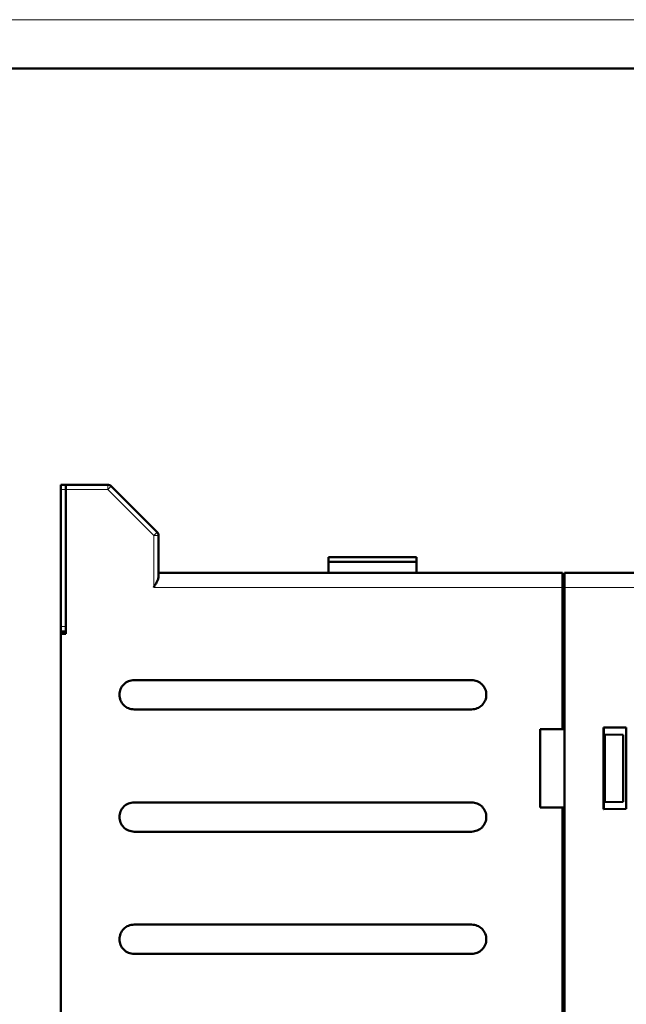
# Model space of a CAD drawing. Header units: millimetres. Extents: x 0 to 840, y 0 to 594.
# Tile 13 of 16: x 320 to 444, y 393 to 594. Entities that reach past the tile are written whole.
import ezdxf

# ---------------------------------------------------------------- set-up
doc = ezdxf.new("R2010")
doc.units = ezdxf.units.MM
doc.header["$LTSCALE"] = 2
doc.linetypes.add('SLD-Сплошная', pattern=[0])

msp = doc.modelspace()

# ---------------------------------------------------------------- linework, layer by layer
at = {"color": 7, "linetype": 'SLD-Сплошная', "lineweight": 18}
msp.add_line((0, 594), (840, 594), dxfattribs=at)
at = {"color": 7, "linetype": 'SLD-Сплошная', "lineweight": 50}
for p, q in [((830, 584), (40, 584)), ((329.7, 498.91), (328.7, 498.91)), ((328.7, 498.91), (328.7, 497.91)), ((328.7, 497.91), (328.7, 469.91)), ((329.7, 498.91), (329.7, 497.91)), ((329.7, 498.91), (338.29, 498.91)), ((329.7, 497.91), (329.7, 469.91)), ((329.7, 497.91), (329.7, 468.41)), ((348.41, 489.2), (338.99, 498.62)), ((348.7, 480.15), (348.7, 488.5)), ((383.45, 484.11), (383.45, 483.11)), ((383.45, 484.11), (401.45, 484.11)), ((401.45, 483.11), (401.45, 484.11)), ((401.45, 483.11), (383.45, 483.11)), ((383.45, 483.11), (383.45, 480.91)), ((401.45, 483.11), (401.45, 480.91)), ((431.3, 480.91), (348.7, 480.91)), ((431.3, 480.51), (431.7, 480.51)), ((499.7, 480.91), (431.7, 480.91)), ((431.3, 477.91), (431.3, 448.91)), ((431.7, 203.91), (431.7, 477.91)), ((328.7, 469.91), (328.7, 468.91)), ((328.7, 468.91), (329.7, 468.91)), ((328.7, 468.41), (328.7, 468.91)), ((328.7, 217.41), (328.7, 468.41)), ((328.7, 468.41), (329.7, 468.41)), ((412.7, 458.96), (343.7, 458.96)), ((343.7, 452.96), (412.7, 452.96)), ((444.32, 449.23), (439.68, 449.27)), ((439.7, 449.25), (439.68, 449.27)), ((439.68, 449.26), (439.68, 432.56)), ((444.3, 449.21), (439.7, 449.25)), ((439.7, 432.57), (439.7, 449.25)), ((444.3, 449.21), (439.7, 449.25)), ((444.3, 449.21), (444.32, 449.23)), ((444.3, 432.62), (444.3, 449.21)), ((431.3, 448.91), (426.7, 448.91)), ((426.7, 448.91), (426.7, 432.91)), ((431.3, 448.91), (431.7, 448.91)), ((439.7, 447.82), (439.9, 447.82)), ((439.9, 447.82), (439.9, 434)), ((439.9, 447.82), (443.7, 447.78)), ((443.7, 434.04), (443.7, 447.78)), ((412.7, 433.96), (343.7, 433.96)), ((426.7, 432.91), (431.3, 432.91)), ((431.3, 432.91), (431.3, 258.91)), ((431.3, 432.91), (431.7, 432.91)), ((439.9, 434), (439.7, 434)), ((443.7, 434.04), (439.9, 434)), ((439.68, 432.56), (444.32, 432.6)), ((439.68, 432.56), (439.7, 432.57)), ((439.7, 432.57), (444.3, 432.62)), ((444.3, 432.62), (444.32, 432.6)), ((343.7, 427.96), (412.7, 427.96)), ((412.7, 408.96), (343.7, 408.96)), ((343.7, 402.96), (412.7, 402.96))]:
    msp.add_line(p, q, dxfattribs=at)
at = {"color": 8, "linetype": 'SLD-Сплошная', "lineweight": 18}
for p, q in [((329.7, 497.91), (328.7, 497.91)), ((329.7, 497.91), (338.29, 497.91)), ((338.99, 498.62), (338.29, 497.91)), ((338.29, 497.91), (347.7, 488.5)), ((347.7, 488.5), (347.7, 477.91)), ((348.7, 488.5), (347.7, 488.5)), ((347.7, 477.91), (431.3, 477.91)), ((431.3, 477.91), (431.7, 477.91)), ((431.7, 477.91), (499.7, 477.91)), ((329.7, 469.91), (328.7, 469.91))]:
    msp.add_line(p, q, dxfattribs=at)
at = {"color": 7, "linetype": 'SLD-Сплошная', "lineweight": 50}
for centre, start, end in [((338.29, 497.91), 45, 90), ((347.7, 488.5), 360, 45)]:
    msp.add_arc(centre, 1, start, end, dxfattribs=at)
for points in [[(329.7, 498.91), (329.7, 498.9), (329.7, 498.87), (329.7, 498.63), (329.7, 498.3), (329.7, 498.04), (329.7, 497.91)], [(431.3, 480.91), (431.3, 480.87), (431.3, 480.78), (431.3, 480.08), (431.3, 479.09), (431.3, 478.3), (431.3, 477.91)], [(431.7, 480.91), (431.7, 480.87), (431.7, 480.78), (431.7, 480.08), (431.7, 479.09), (431.7, 478.3), (431.7, 477.91)], [(431.7, 477.91), (431.7, 478.25), (431.7, 478.93), (431.7, 479.79), (431.7, 480.39), (431.7, 480.47), (431.7, 480.51)], [(343.7, 458.96), (343.31, 458.92), (342.52, 458.83), (341.52, 458.13), (340.86, 457.14), (340.62, 455.96), (340.86, 454.78), (341.52, 453.79), (342.52, 453.1), (343.31, 453.01), (343.7, 452.96)], [(412.7, 452.96), (413.09, 453.01), (413.88, 453.1), (414.88, 453.79), (415.54, 454.78), (415.78, 455.96), (415.54, 457.14), (414.88, 458.13), (413.88, 458.83), (413.09, 458.92), (412.7, 458.96)], [(343.7, 433.96), (343.31, 433.92), (342.52, 433.83), (341.52, 433.13), (340.86, 432.14), (340.62, 430.96), (340.86, 429.78), (341.52, 428.79), (342.52, 428.1), (343.31, 428.01), (343.7, 427.96)], [(412.7, 427.96), (413.09, 428.01), (413.88, 428.1), (414.88, 428.79), (415.54, 429.78), (415.78, 430.96), (415.54, 432.14), (414.88, 433.13), (413.88, 433.83), (413.09, 433.92), (412.7, 433.96)], [(343.7, 408.96), (343.31, 408.92), (342.52, 408.83), (341.52, 408.13), (340.86, 407.14), (340.62, 405.96), (340.86, 404.78), (341.52, 403.79), (342.52, 403.1), (343.31, 403.01), (343.7, 402.96)], [(412.7, 402.96), (413.09, 403.01), (413.88, 403.1), (414.88, 403.79), (415.54, 404.78), (415.78, 405.96), (415.54, 407.14), (414.88, 408.13), (413.88, 408.83), (413.09, 408.92), (412.7, 408.96)]]:
    msp.add_open_spline(points, degree=3, dxfattribs=at)
at = {"color": 8, "linetype": 'SLD-Сплошная', "lineweight": 18}
for points in [[(338.29, 497.91), (338.29, 498.04), (338.29, 498.3), (338.29, 498.63), (338.29, 498.87), (338.29, 498.9), (338.29, 498.91)], [(347.7, 488.5), (347.79, 488.59), (347.98, 488.77), (348.21, 489.01), (348.38, 489.17), (348.4, 489.19), (348.41, 489.2)]]:
    msp.add_open_spline(points, degree=3, dxfattribs=at)
at = {"color": 7, "linetype": 'SLD-Сплошная', "lineweight": 50}
msp.add_open_spline([(348.7, 480.15), (348.68, 480.02), (348.65, 479.72), (348.41, 479.19), (348.08, 478.57), (347.83, 478.14), (347.7, 477.91)], degree=3, knots=[0, 0, 0, 0, 0.203715, 0.451063, 0.713017, 1, 1, 1, 1], dxfattribs=at)

doc.saveas('drawing.dxf')
